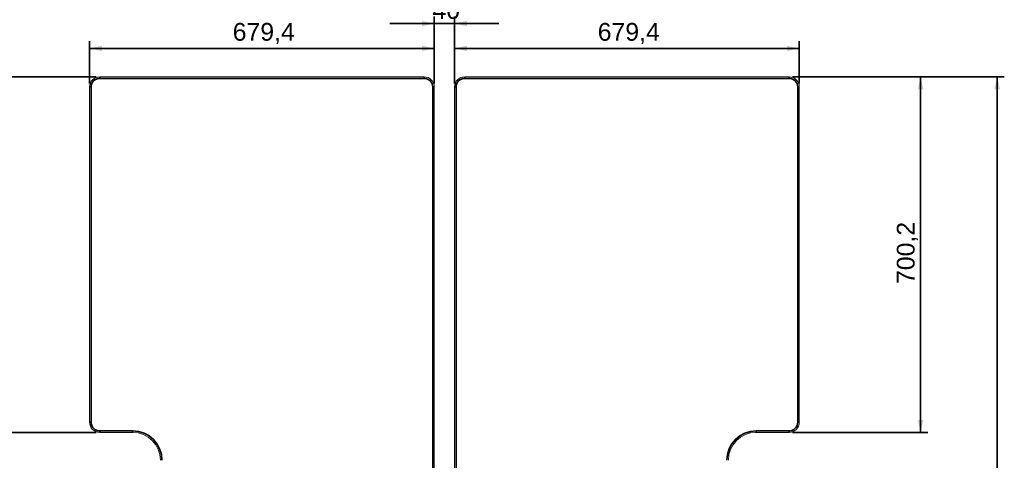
# Model space of a CAD drawing. Header units: millimetres. Extents: x 4 to 1188, y 1 to 840.
# Tile 77 of 210: x 181 to 458, y 435 to 559. Entities that reach past the tile are written whole.
import ezdxf

# ---------------------------------------------------------------- set-up
doc = ezdxf.new("R2010")
doc.units = ezdxf.units.MM
doc.layers.add('1', color=7, linetype='Continuous')
doc.styles.add('Arial Unicode MS', font='Arial Unicode MS')
doc.dimstyles.get("Standard").update_dxf_attribs({"dimtxt": 0.18, "dimasz": 0.18, "dimexe": 0.18, "dimexo": 0.0625, "dimgap": 0.09, "dimtad": 0, "dimtih": 1, "dimtoh": 1, "dimdec": 4, "dimzin": 0, "dimdsep": 46, "dimtxsty": 'Standard', "dimcen": 0.09, "dimadec": 0, "dimazin": 0, "dimtfac": 1, "dimtdec": 4, "dimtofl": 0, "dimtmove": 0, "dimatfit": 3, "dimfxl": 0, "dimtolj": 1, "dimtzin": 0, "dimarcsym": 0})

# ---------------------------------------------------------------- blocks, each defined once
blk = doc.blocks.new('_U8')
at = {"layer": '1', "color": 18, "lineweight": 35}
for p, q in [((200.23, 541.52), (200.23, 553.37)), ((297.29, 541.52), (297.29, 553.37)), ((297.29, 551.37), (200.23, 551.37))]:
    blk.add_line(p, q, dxfattribs=at)
at = {"layer": '1', "color": 18, "lineweight": 70}
for points in [[(200.23, 551.37), (203.73, 552.15), (203.73, 550.59)], [(297.29, 551.37), (293.79, 550.59), (293.79, 552.15)]]:
    blk.add_solid(points, dxfattribs=at)
at = {"layer": '1', "color": 18, "linetype": 'Continuous', "lineweight": 13, "insert": (240.54, 552.61), "char_height": 5, "attachment_point": 7, "line_spacing_factor": 1.047437, "style": 'Arial Unicode MS'}
blk.add_mtext('\\fArial Unicode MS|b0|i0;\\W1.0000;679,4', dxfattribs=at)
blk = doc.blocks.new('_U9')
at = {"layer": '1', "color": 18, "lineweight": 35}
for p, q in [((303, 541.52), (303, 553.37)), ((400.06, 541.52), (400.06, 553.37)), ((400.06, 551.37), (303, 551.37))]:
    blk.add_line(p, q, dxfattribs=at)
at = {"layer": '1', "color": 18, "lineweight": 70}
for points in [[(303, 551.37), (306.5, 552.15), (306.5, 550.59)], [(400.06, 551.37), (396.56, 550.59), (396.56, 552.15)]]:
    blk.add_solid(points, dxfattribs=at)
at = {"layer": '1', "color": 18, "linetype": 'Continuous', "lineweight": 13, "insert": (343.31, 552.61), "char_height": 5, "attachment_point": 7, "line_spacing_factor": 1.047437, "style": 'Arial Unicode MS'}
blk.add_mtext('\\fArial Unicode MS|b0|i0;\\W1.0000;679,4', dxfattribs=at)
blk = doc.blocks.new('_U17')
at = {"layer": '1', "color": 18, "lineweight": 35}
for p, q in [((297.29, 541.52), (297.29, 560.37)), ((303, 541.52), (303, 560.37)), ((284.79, 558.37), (315.5, 558.37))]:
    blk.add_line(p, q, dxfattribs=at)
at = {"layer": '1', "color": 18, "lineweight": 70}
for points in [[(297.29, 558.37), (293.79, 557.59), (293.79, 559.15)], [(303, 558.37), (306.5, 559.15), (306.5, 557.59)]]:
    blk.add_solid(points, dxfattribs=at)
at = {"layer": '1', "color": 18, "linetype": 'Continuous', "lineweight": 13, "insert": (296.78, 559.61), "char_height": 5, "attachment_point": 7, "line_spacing_factor": 1.047437, "style": 'Arial Unicode MS'}
blk.add_mtext('\\fArial Unicode MS|b0|i0;\\W1.0000;40', dxfattribs=at)
blk = doc.blocks.new('_U20')
at = {"layer": '1', "color": 18, "lineweight": 35}
for p, q in [((202.09, 543.37), (147.66, 543.37)), ((149.66, 543.37), (149.66, 286.27)), ((180.66, 286.27), (147.66, 286.27))]:
    blk.add_line(p, q, dxfattribs=at)
at = {"layer": '1', "color": 18, "lineweight": 70}
for points in [[(149.66, 543.37), (150.43, 539.87), (148.88, 539.87)], [(149.66, 286.27), (148.88, 289.77), (150.43, 289.77)]]:
    blk.add_solid(points, dxfattribs=at)
at = {"layer": '1', "color": 18, "linetype": 'Continuous', "lineweight": 13, "insert": (147.59, 404.27), "char_height": 5, "attachment_point": 7, "rotation": 90, "line_spacing_factor": 1.047437, "style": 'Arial Unicode MS'}
blk.add_mtext('\\fArial Unicode MS|b0|i0;\\W1.0000;{\\H1.21x;(}1800{\\H1.21x;)}', dxfattribs=at)
blk = doc.blocks.new('_U21')
at = {"layer": '1', "color": 18, "lineweight": 35}
for p, q in [((398.2, 543.37), (457.79, 543.37)), ((455.79, 543.37), (455.79, 286.27)), ((419.63, 286.27), (457.79, 286.27))]:
    blk.add_line(p, q, dxfattribs=at)
at = {"layer": '1', "color": 18, "lineweight": 70}
for points in [[(455.79, 543.37), (456.57, 539.87), (455.01, 539.87)], [(455.79, 286.27), (455.01, 289.77), (456.57, 289.77)]]:
    blk.add_solid(points, dxfattribs=at)
at = {"layer": '1', "color": 18, "linetype": 'Continuous', "lineweight": 13, "insert": (453.72, 404.27), "char_height": 5, "attachment_point": 7, "rotation": 90, "line_spacing_factor": 1.047437, "style": 'Arial Unicode MS'}
blk.add_mtext('\\fArial Unicode MS|b0|i0;\\W1.0000;{\\H1.21x;(}1800{\\H1.21x;)}', dxfattribs=at)
blk = doc.blocks.new('_U22')
at = {"layer": '1', "color": 18, "lineweight": 35}
for p, q in [((202.09, 543.37), (168.08, 543.37)), ((170.08, 543.37), (170.08, 443.35)), ((202.09, 443.35), (168.08, 443.35))]:
    blk.add_line(p, q, dxfattribs=at)
at = {"layer": '1', "color": 18, "lineweight": 70}
for points in [[(170.08, 543.37), (170.86, 539.87), (169.31, 539.87)], [(170.08, 443.35), (169.31, 446.85), (170.86, 446.85)]]:
    blk.add_solid(points, dxfattribs=at)
at = {"layer": '1', "color": 18, "linetype": 'Continuous', "lineweight": 13, "insert": (169.33, 485.09), "char_height": 5, "attachment_point": 7, "rotation": 90, "line_spacing_factor": 1.047437, "style": 'Arial Unicode MS'}
blk.add_mtext('\\fArial Unicode MS|b0|i0;\\W1.0000;700,2', dxfattribs=at)
blk = doc.blocks.new('_U24')
at = {"layer": '1', "color": 18, "lineweight": 35}
for p, q in [((398.2, 543.37), (436.22, 543.37)), ((434.22, 543.37), (434.22, 443.35)), ((398.2, 443.35), (436.22, 443.35))]:
    blk.add_line(p, q, dxfattribs=at)
at = {"layer": '1', "color": 18, "lineweight": 70}
for points in [[(434.22, 543.37), (434.99, 539.87), (433.44, 539.87)], [(434.22, 443.35), (433.44, 446.85), (434.99, 446.85)]]:
    blk.add_solid(points, dxfattribs=at)
at = {"layer": '1', "color": 18, "linetype": 'Continuous', "lineweight": 13, "insert": (433.46, 485.09), "char_height": 5, "attachment_point": 7, "rotation": 90, "line_spacing_factor": 1.047437, "style": 'Arial Unicode MS'}
blk.add_mtext('\\fArial Unicode MS|b0|i0;\\W1.0000;700,2', dxfattribs=at)

msp = doc.modelspace()

# ---------------------------------------------------------------- linework, layer by layer
at = {"layer": '1', "color": 154, "linetype": 'Continuous', "lineweight": 35}
for p, q in [((203.0887, 543.3738), (203.0887, 542.9452)), ((294.4315, 543.3738), (294.4315, 542.9452)), ((305.8601, 543.3738), (305.8601, 542.9452)), ((397.203, 543.3738), (397.203, 542.9452)), ((294.4315, 542.9452), (203.0887, 542.9452)), ((397.203, 542.9452), (305.8601, 542.9452)), ((200.2315, 540.5166), (200.6601, 540.5166)), ((200.6601, 540.5166), (200.6601, 446.2029)), ((296.8601, 311.2309), (296.8601, 540.5166)), ((297.2887, 540.5166), (296.8601, 540.5166)), ((303.003, 540.5166), (303.4315, 540.5166)), ((303.4315, 540.5166), (303.4315, 311.2309)), ((400.0601, 540.5166), (399.6315, 540.5166)), ((399.6315, 446.2029), (399.6315, 540.5166)), ((200.2315, 446.2029), (200.6601, 446.2029)), ((203.0887, 443.7743), (212.3387, 443.7743)), ((203.0887, 443.3458), (203.0887, 443.7743)), ((212.3387, 443.3458), (212.3387, 443.7743)), ((387.953, 443.7743), (397.203, 443.7743)), ((387.953, 443.3458), (387.953, 443.7743)), ((397.203, 443.3458), (397.203, 443.7743)), ((400.0601, 446.2029), (399.6315, 446.2029))]:
    msp.add_line(p, q, dxfattribs=at)
at = {"layer": '1', "color": 154, "linetype": 'Continuous', "lineweight": 13}
for p, q in [((203.0887, 543.3738), (294.4315, 543.3738)), ((305.8601, 543.3738), (397.203, 543.3738)), ((200.2315, 446.2029), (200.2315, 540.5166)), ((297.2887, 540.5166), (297.2887, 311.2309)), ((303.003, 311.2309), (303.003, 540.5166)), ((400.0601, 540.5166), (400.0601, 446.2029)), ((212.3387, 443.3458), (203.0887, 443.3458)), ((397.203, 443.3458), (387.953, 443.3458))]:
    msp.add_line(p, q, dxfattribs=at)
for centre, radius, start, end in [((203.0887, 540.5166), 2.8571, 90, 180), ((294.4315, 540.5166), 2.8571, 0, 90), ((305.8601, 540.5166), 2.8571, 90, 180), ((397.203, 540.5166), 2.8571, 0, 90), ((203.0887, 446.2029), 2.8571, 180, 270), ((397.203, 446.2029), 2.8571, 270, 0), ((212.3387, 435.4886), 7.8571, 0, 90), ((387.953, 435.4886), 7.8571, 90, 180)]:
    msp.add_arc(centre, radius, start, end, dxfattribs=at)
at = {"layer": '1', "color": 154, "linetype": 'Continuous', "lineweight": 35}
for centre, radius, start, end in [((203.0887, 540.5166), 2.4286, 90, 180), ((294.4315, 540.5166), 2.4286, 0, 90), ((305.8601, 540.5166), 2.4286, 90, 180), ((397.203, 540.5166), 2.4286, 0, 90), ((203.0887, 446.2029), 2.4286, 180, 270), ((212.3387, 435.4886), 8.2857, 0, 90), ((387.953, 435.4886), 8.2857, 90, 180), ((397.203, 446.2029), 2.4286, 270, 0)]:
    msp.add_arc(centre, radius, start, end, dxfattribs=at)

# ---------------------------------------------------------------- dimensions: what is measured, and where the dimension line sits
at = {"layer": '1', "color": 18, "linetype": 'Continuous', "lineweight": 13}
dim = msp.add_linear_dim(base=(303.003, 558.3697), p1=(297.2887, 540.5166), p2=(303.003, 540.5166), text='\\fArial Unicode MS|b0|i0;\\C18;40', dimstyle='Standard', override={"dimtxt": 5, "dimasz": 3.5, "dimexe": 2, "dimexo": 1, "dimgap": 2.5, "dimtad": 1, "dimtih": 1, "dimtoh": 0, "dimdec": 2, "dimlfac": 1, "dimzin": 8, "dimdsep": 44, "dimlunit": 2, "dimpost": '', "dimtxsty": 'Arial Unicode MS', "dimsah": 1, "dimse1": 0, "dimse2": 0, "dimsd1": 0, "dimsd2": 0, "dimclrd": 18, "dimclre": 18, "dimclrt": 18, "dimtol": 0, "dimtm": -0.1, "dimtfac": 0.4, "dimtdec": 2, "dimtofl": 1, "dimtmove": 0, "dimtzin": 8, "dimlwd": 35, "dimlwe": 35}, dxfattribs=at)
dim.commit()
dim.dimension.update_dxf_attribs({"geometry": '_U17', "text_midpoint": (300.1458, 558.3697), "dimtype": 160})
for base, p1, p2, angle, override, picture, middle in [((297.2887, 551.3697), (200.2315, 515.5423), (297.2887, 540.5166), 180, {"dimtxt": 5, "dimasz": 3.5, "dimexe": 2, "dimexo": 1, "dimgap": 2.5, "dimtad": 1, "dimtih": 0, "dimtoh": 0, "dimdec": 2, "dimlfac": 7, "dimzin": 8, "dimdsep": 44, "dimlunit": 2, "dimtxsty": 'Arial Unicode MS', "dimsah": 1, "dimse1": 0, "dimse2": 0, "dimsd1": 0, "dimsd2": 0, "dimclrd": 18, "dimclre": 18, "dimclrt": 18, "dimtol": 0, "dimtm": -0.1, "dimtfac": 0.4, "dimtdec": 2, "dimtofl": 1, "dimtmove": 0, "dimtzin": 8, "dimlwd": 35, "dimlwe": 35}, '_U8', (248.7601, 551.3697)), ((400.0601, 551.3697), (303.003, 531.9315), (400.0601, 540.5166), 180, {"dimtxt": 5, "dimasz": 3.5, "dimexe": 2, "dimexo": 1, "dimgap": 2.5, "dimtad": 1, "dimtih": 0, "dimtoh": 0, "dimdec": 2, "dimlfac": 7, "dimzin": 8, "dimdsep": 44, "dimlunit": 2, "dimtxsty": 'Arial Unicode MS', "dimsah": 1, "dimse1": 0, "dimse2": 0, "dimsd1": 0, "dimsd2": 0, "dimclrd": 18, "dimclre": 18, "dimclrt": 18, "dimtol": 0, "dimtm": -0.1, "dimtfac": 0.4, "dimtdec": 2, "dimtofl": 1, "dimtmove": 0, "dimtzin": 8, "dimlwd": 35, "dimlwe": 35}, '_U9', (351.5315, 551.3697)), ((149.6573, 286.2743), (248.7601, 543.3738), (192.3744, 286.2743), 90, {"dimtxt": 5, "dimasz": 3.5, "dimexe": 2, "dimexo": 1, "dimgap": 2.5, "dimtad": 1, "dimtih": 0, "dimtoh": 0, "dimdec": 0, "dimlfac": 7, "dimzin": 8, "dimdsep": 44, "dimlunit": 2, "dimpost": '(<>)', "dimtxsty": 'Arial Unicode MS', "dimsah": 1, "dimse1": 0, "dimse2": 0, "dimsd1": 0, "dimsd2": 0, "dimclrd": 18, "dimclre": 18, "dimclrt": 18, "dimtm": -0.1, "dimtfac": 0.4, "dimtdec": 2, "dimtofl": 1, "dimtmove": 0, "dimtzin": 8, "dimlwd": 35, "dimlwe": 35}, '_U20', (149.6573, 414.8241)), ((170.0832, 443.3458), (248.7601, 543.3738), (207.7137, 443.3458), 90, {"dimtxt": 5, "dimasz": 3.5, "dimexe": 2, "dimexo": 1, "dimgap": 2.5, "dimtad": 1, "dimtih": 0, "dimtoh": 0, "dimdec": 2, "dimlfac": 7, "dimzin": 8, "dimdsep": 44, "dimlunit": 2, "dimtxsty": 'Arial Unicode MS', "dimsah": 1, "dimse1": 0, "dimse2": 0, "dimsd1": 0, "dimsd2": 0, "dimclrd": 18, "dimclre": 18, "dimclrt": 18, "dimtol": 0, "dimtm": -0.1, "dimtfac": 0.4, "dimtdec": 2, "dimtofl": 1, "dimtmove": 0, "dimtzin": 8, "dimlwd": 35, "dimlwe": 35}, '_U22', (170.0832, 493.3598)), ((455.7907, 286.2743), (351.5315, 543.3738), (407.9172, 286.2743), 90, {"dimtxt": 5, "dimasz": 3.5, "dimexe": 2, "dimexo": 1, "dimgap": 2.5, "dimtad": 1, "dimtih": 0, "dimtoh": 0, "dimdec": 0, "dimlfac": 7, "dimzin": 8, "dimdsep": 44, "dimlunit": 2, "dimpost": '(<>)', "dimtxsty": 'Arial Unicode MS', "dimsah": 1, "dimse1": 0, "dimse2": 0, "dimsd1": 0, "dimsd2": 0, "dimclrd": 18, "dimclre": 18, "dimclrt": 18, "dimtm": -0.1, "dimtfac": 0.4, "dimtdec": 2, "dimtofl": 1, "dimtmove": 0, "dimtzin": 8, "dimlwd": 35, "dimlwe": 35}, '_U21', (455.7907, 414.8241)), ((434.2166, 443.3458), (351.5315, 543.3738), (392.578, 443.3458), 90, {"dimtxt": 5, "dimasz": 3.5, "dimexe": 2, "dimexo": 1, "dimgap": 2.5, "dimtad": 1, "dimtih": 0, "dimtoh": 0, "dimdec": 2, "dimlfac": 7, "dimzin": 8, "dimdsep": 44, "dimlunit": 2, "dimtxsty": 'Arial Unicode MS', "dimsah": 1, "dimse1": 0, "dimse2": 0, "dimsd1": 0, "dimsd2": 0, "dimclrd": 18, "dimclre": 18, "dimclrt": 18, "dimtol": 0, "dimtm": -0.1, "dimtfac": 0.4, "dimtdec": 2, "dimtofl": 1, "dimtmove": 0, "dimtzin": 8, "dimlwd": 35, "dimlwe": 35}, '_U24', (434.2166, 493.3598))]:
    dim = msp.add_linear_dim(base=base, p1=p1, p2=p2, angle=angle, dimstyle='Standard', override=override, dxfattribs=at)
    dim.commit()
    dim.dimension.update_dxf_attribs({"geometry": picture, "text_midpoint": middle, "dimtype": 160})

doc.saveas('drawing.dxf')
